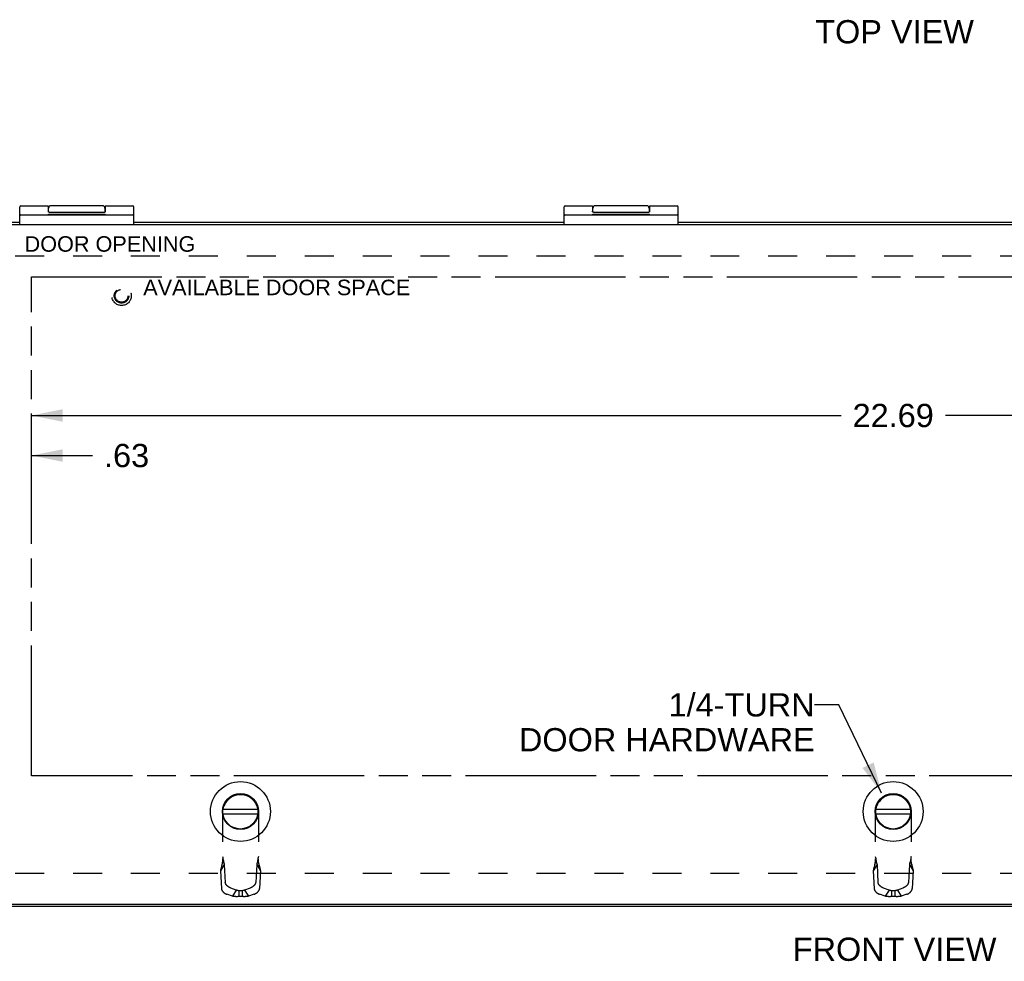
# Model space of a CAD drawing. Header units: inches. Extents: x 0 to 69.4, y 0 to 44.9.
# Tile 3 of 15: x 13.6 to 26.6, y 18.6 to 31. Entities that reach past the tile are written whole.
import ezdxf

# ---------------------------------------------------------------- set-up
doc = ezdxf.new("R2010")
doc.units = ezdxf.units.IN
doc.header["$LTSCALE"] = 3.814439
doc.header["$MEASUREMENT"] = 0
doc.linetypes.add('HIDDEN', pattern=[0.2, 0.1, -0.1])
doc.linetypes.add('PHANTOM', pattern=[0.8, 0.45, -0.05, 0.1, -0.05, 0.1, -0.05])
doc.layers.get('0').update_dxf_attribs({"linetype": 'CONTINUOUS'})
for name, color, linetype in [('02___PRT_ALL_AXES', 7, 'CONTINUOUS'), ('AVAIL_DOOR_SPACE', 7, 'CONTINUOUS'), ('DEFAULT_2', 8, 'HIDDEN'), ('DIMENSIONS', 7, 'CONTINUOUS')]:
    doc.layers.add(name, color=color, linetype=linetype)
doc.styles.get("Standard").update_dxf_attribs({"font": 'arial.ttf'})
doc.dimstyles.new('DIMSTYLE_1', dxfattribs={"dimtxt": 0.305971, "dimasz": 0.407961, "dimexe": 0.09, "dimexo": 0.07, "dimgap": 0.0375, "dimtad": 0, "dimtih": 1, "dimtoh": 1, "dimzin": 4, "dimdsep": 46, "dimtxsty": 'Standard', "dimblk": '_FILLED', "dimblk1": '_FILLED', "dimblk2": '_FILLED', "dimcen": 0.09, "dimazin": 1, "dimtfac": 1, "dimtofl": 0, "dimtmove": 0, "dimatfit": 3, "dimldrblk": '_FILLED', "dimfxl": 1, "dimtolj": 1, "dimtzin": 4, "dimarcsym": 0})
doc.dimstyles.get("Standard").update_dxf_attribs({"dimtxt": 0.346767, "dimasz": 0.407961, "dimexe": 0.09, "dimexo": 0.07, "dimgap": 0.09, "dimtad": 0, "dimtih": 1, "dimtoh": 1, "dimzin": 4, "dimdsep": 46, "dimtxsty": 'Standard', "dimblk": '_FILLED', "dimblk1": '_FILLED', "dimblk2": '_FILLED', "dimcen": 0.09, "dimazin": 1, "dimtp": 0.01, "dimtm": 0.01, "dimtfac": 1, "dimtofl": 0, "dimtmove": 0, "dimatfit": 3, "dimldrblk": '_FILLED', "dimfxl": 1, "dimtolj": 1, "dimtzin": 4, "dimarcsym": 0})

# ---------------------------------------------------------------- blocks, each defined once
blk = doc.blocks.new('_FILLED')
at = {"color": 0, "linetype": 'ByBlock'}
blk.add_solid([(0, 0), (-1, 0.2), (-1, -0.2)], dxfattribs=at)
blk = doc.blocks.new('*D4')
at = {"layer": 'DIMENSIONS', "color": 2, "linetype": 'Continuous'}
for p, q in [((13.758, 25.745), (24.416, 25.745)), ((36.448, 25.745), (25.791, 25.745))]:
    blk.add_line(p, q, dxfattribs=at)
at = {"layer": 'DIMENSIONS', "color": 2, "linetype": 'Continuous', "xscale": 0.4079614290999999, "yscale": 0.4079614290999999, "zscale": 0.4079614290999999, "rotation": 180}
blk.add_blockref('_FILLED', (13.758, 25.745), dxfattribs=at)
at = {"layer": 'DIMENSIONS', "color": 2, "linetype": 'Continuous', "xscale": 0.4079614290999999, "yscale": 0.4079614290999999, "zscale": 0.4079614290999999}
blk.add_blockref('_FILLED', (36.448, 25.745), dxfattribs=at)
at = {"layer": 'DIMENSIONS', "color": 2, "linetype": 'Continuous', "insert": (25.103, 25.898), "char_height": 0.306, "width": 1.06919, "attachment_point": 2, "line_spacing_factor": 0.9}
blk.add_mtext('22.69', dxfattribs=at)
blk = doc.blocks.new('*D5')
at = {"layer": 'DIMENSIONS', "color": 2, "linetype": 'Continuous'}
for p, q in [((13.133, 25.218), (12.318, 25.218)), ((13.758, 25.218), (14.559, 25.218))]:
    blk.add_line(p, q, dxfattribs=at)
at = {"layer": 'DIMENSIONS', "color": 2, "linetype": 'Continuous', "xscale": 0.4079614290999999, "yscale": 0.4079614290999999, "zscale": 0.4079614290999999}
blk.add_blockref('_FILLED', (13.133, 25.218), dxfattribs=at)
at = {"layer": 'DIMENSIONS', "color": 2, "linetype": 'Continuous', "xscale": 0.4079614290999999, "yscale": 0.4079614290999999, "zscale": 0.4079614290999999, "rotation": 180}
blk.add_blockref('_FILLED', (13.758, 25.218), dxfattribs=at)
at = {"layer": 'DIMENSIONS', "color": 2, "linetype": 'Continuous', "insert": (14.712, 25.371), "char_height": 0.306, "width": 0.59374, "attachment_point": 1, "line_spacing_factor": 0.9}
blk.add_mtext('.63', dxfattribs=at)

msp = doc.modelspace()

# ---------------------------------------------------------------- linework, layer by layer
at = {"color": 7, "linetype": 'Continuous'}
for p, q in [((13.603, 28.255), (13.603, 28.492)), ((13.978, 28.505), (13.978, 28.435)), ((13.983, 28.421), (13.983, 28.475)), ((13.988, 28.42), (14.718, 28.42)), ((14.723, 28.475), (14.723, 28.421)), ((15.103, 28.255), (15.103, 28.492)), ((20.77, 28.255), (20.77, 28.492)), ((21.145, 28.505), (21.145, 28.435)), ((21.15, 28.421), (21.15, 28.475)), ((21.155, 28.42), (21.885, 28.42)), ((21.89, 28.475), (21.89, 28.421)), ((22.27, 28.255), (22.27, 28.492)), ((13.616, 28.385), (15.09, 28.385)), ((20.783, 28.385), (22.257, 28.385)), ((16.28, 20.563), (16.737, 20.563)), ((16.28, 20.504), (16.737, 20.504)), ((24.875, 20.563), (25.332, 20.563)), ((24.875, 20.504), (25.332, 20.504))]:
    msp.add_line(p, q, dxfattribs=at)
at = {"color": 3, "linetype": 'Continuous'}
for p, q in [((13.603, 28.285), (13.163, 28.285)), ((20.77, 28.285), (15.103, 28.285)), ((27.937, 28.285), (22.27, 28.285)), ((37.008, 28.255), (13.198, 28.255)), ((37.043, 19.285), (13.163, 19.285)), ((13.198, 19.315), (37.008, 19.315))]:
    msp.add_line(p, q, dxfattribs=at)
at = {"color": 7, "linetype": 'Continuous'}
for points in [[(13.988, 28.42), (13.988, 28.42), (13.988, 28.42), (13.988, 28.42), (13.988, 28.42), (13.988, 28.42), (13.988, 28.42), (13.988, 28.42), (13.988, 28.42), (13.988, 28.42), (13.987, 28.42), (13.987, 28.42), (13.987, 28.42), (13.987, 28.42), (13.987, 28.42), (13.987, 28.42), (13.987, 28.42), (13.987, 28.42), (13.987, 28.42), (13.986, 28.42), (13.986, 28.42), (13.986, 28.42), (13.986, 28.42), (13.986, 28.42), (13.986, 28.42), (13.986, 28.42), (13.986, 28.42), (13.986, 28.42), (13.985, 28.42), (13.985, 28.42), (13.985, 28.42), (13.985, 28.42), (13.985, 28.42), (13.985, 28.42), (13.985, 28.42), (13.985, 28.421), (13.985, 28.421), (13.984, 28.421), (13.984, 28.421), (13.984, 28.421), (13.984, 28.421), (13.984, 28.421), (13.984, 28.421), (13.984, 28.421), (13.984, 28.421), (13.983, 28.421), (13.983, 28.421), (13.983, 28.421), (13.983, 28.422), (13.983, 28.422), (13.983, 28.422), (13.983, 28.422), (13.983, 28.422), (13.982, 28.422), (13.982, 28.422), (13.982, 28.422), (13.982, 28.422), (13.982, 28.423), (13.982, 28.423), (13.982, 28.423), (13.982, 28.423), (13.981, 28.423), (13.981, 28.423), (13.981, 28.423), (13.981, 28.424), (13.981, 28.424), (13.981, 28.424), (13.981, 28.424), (13.981, 28.424), (13.981, 28.425), (13.98, 28.425), (13.98, 28.425), (13.98, 28.425), (13.98, 28.425), (13.98, 28.426), (13.98, 28.426), (13.98, 28.426), (13.98, 28.427), (13.98, 28.427), (13.979, 28.427), (13.979, 28.427), (13.979, 28.428), (13.979, 28.428), (13.979, 28.428), (13.979, 28.429), (13.979, 28.429), (13.979, 28.43), (13.979, 28.43), (13.979, 28.43), (13.979, 28.431), (13.979, 28.431), (13.979, 28.432), (13.979, 28.432), (13.979, 28.433), (13.979, 28.434), (13.979, 28.434), (13.978, 28.435), (13.978, 28.435)], [(14.728, 28.505), (14.728, 28.435), (14.728, 28.435), (14.728, 28.434), (14.728, 28.434), (14.728, 28.433), (14.728, 28.432), (14.728, 28.432), (14.728, 28.431), (14.728, 28.431), (14.728, 28.43), (14.728, 28.43), (14.728, 28.43), (14.728, 28.429), (14.728, 28.429), (14.728, 28.428), (14.728, 28.428), (14.728, 28.428), (14.728, 28.427), (14.727, 28.427), (14.727, 28.427), (14.727, 28.427), (14.727, 28.426), (14.727, 28.426), (14.727, 28.426), (14.727, 28.425), (14.727, 28.425), (14.727, 28.425), (14.727, 28.425), (14.726, 28.425), (14.726, 28.424), (14.726, 28.424), (14.726, 28.424), (14.726, 28.424), (14.726, 28.424), (14.726, 28.423), (14.726, 28.423), (14.726, 28.423), (14.725, 28.423), (14.725, 28.423), (14.725, 28.423), (14.725, 28.423), (14.725, 28.422), (14.725, 28.422), (14.725, 28.422), (14.725, 28.422), (14.724, 28.422), (14.724, 28.422), (14.724, 28.422), (14.724, 28.422), (14.724, 28.422), (14.724, 28.421), (14.724, 28.421), (14.724, 28.421), (14.723, 28.421), (14.723, 28.421), (14.723, 28.421), (14.723, 28.421), (14.723, 28.421), (14.723, 28.421), (14.723, 28.421), (14.723, 28.421), (14.722, 28.421), (14.722, 28.421), (14.722, 28.42), (14.722, 28.42), (14.722, 28.42), (14.722, 28.42), (14.722, 28.42), (14.722, 28.42), (14.722, 28.42), (14.721, 28.42), (14.721, 28.42), (14.721, 28.42), (14.721, 28.42), (14.721, 28.42), (14.721, 28.42), (14.721, 28.42), (14.721, 28.42), (14.721, 28.42), (14.72, 28.42), (14.72, 28.42), (14.72, 28.42), (14.72, 28.42), (14.72, 28.42), (14.72, 28.42), (14.72, 28.42), (14.72, 28.42), (14.72, 28.42), (14.719, 28.42), (14.719, 28.42), (14.719, 28.42), (14.719, 28.42), (14.719, 28.42), (14.719, 28.42), (14.719, 28.42), (14.719, 28.42), (14.719, 28.42), (14.718, 28.42)], [(21.155, 28.42), (21.155, 28.42), (21.155, 28.42), (21.155, 28.42), (21.155, 28.42), (21.155, 28.42), (21.155, 28.42), (21.154, 28.42), (21.154, 28.42), (21.154, 28.42), (21.154, 28.42), (21.154, 28.42), (21.154, 28.42), (21.154, 28.42), (21.154, 28.42), (21.154, 28.42), (21.153, 28.42), (21.153, 28.42), (21.153, 28.42), (21.153, 28.42), (21.153, 28.42), (21.153, 28.42), (21.153, 28.42), (21.153, 28.42), (21.153, 28.42), (21.152, 28.42), (21.152, 28.42), (21.152, 28.42), (21.152, 28.42), (21.152, 28.42), (21.152, 28.42), (21.152, 28.42), (21.152, 28.42), (21.152, 28.42), (21.151, 28.42), (21.151, 28.421), (21.151, 28.421), (21.151, 28.421), (21.151, 28.421), (21.151, 28.421), (21.151, 28.421), (21.151, 28.421), (21.15, 28.421), (21.15, 28.421), (21.15, 28.421), (21.15, 28.421), (21.15, 28.421), (21.15, 28.421), (21.15, 28.422), (21.15, 28.422), (21.149, 28.422), (21.149, 28.422), (21.149, 28.422), (21.149, 28.422), (21.149, 28.422), (21.149, 28.422), (21.149, 28.422), (21.149, 28.423), (21.149, 28.423), (21.148, 28.423), (21.148, 28.423), (21.148, 28.423), (21.148, 28.423), (21.148, 28.423), (21.148, 28.424), (21.148, 28.424), (21.148, 28.424), (21.147, 28.424), (21.147, 28.424), (21.147, 28.425), (21.147, 28.425), (21.147, 28.425), (21.147, 28.425), (21.147, 28.425), (21.147, 28.426), (21.147, 28.426), (21.146, 28.426), (21.146, 28.427), (21.146, 28.427), (21.146, 28.427), (21.146, 28.427), (21.146, 28.428), (21.146, 28.428), (21.146, 28.428), (21.146, 28.429), (21.146, 28.429), (21.146, 28.43), (21.146, 28.43), (21.145, 28.43), (21.145, 28.431), (21.145, 28.431), (21.145, 28.432), (21.145, 28.432), (21.145, 28.433), (21.145, 28.434), (21.145, 28.434), (21.145, 28.435), (21.145, 28.435)], [(21.895, 28.505), (21.895, 28.435), (21.895, 28.435), (21.895, 28.434), (21.895, 28.434), (21.895, 28.433), (21.895, 28.432), (21.895, 28.432), (21.895, 28.431), (21.895, 28.431), (21.895, 28.43), (21.895, 28.43), (21.895, 28.43), (21.895, 28.429), (21.895, 28.429), (21.895, 28.428), (21.894, 28.428), (21.894, 28.428), (21.894, 28.427), (21.894, 28.427), (21.894, 28.427), (21.894, 28.427), (21.894, 28.426), (21.894, 28.426), (21.894, 28.426), (21.894, 28.425), (21.893, 28.425), (21.893, 28.425), (21.893, 28.425), (21.893, 28.425), (21.893, 28.424), (21.893, 28.424), (21.893, 28.424), (21.893, 28.424), (21.893, 28.424), (21.892, 28.423), (21.892, 28.423), (21.892, 28.423), (21.892, 28.423), (21.892, 28.423), (21.892, 28.423), (21.892, 28.423), (21.892, 28.422), (21.891, 28.422), (21.891, 28.422), (21.891, 28.422), (21.891, 28.422), (21.891, 28.422), (21.891, 28.422), (21.891, 28.422), (21.891, 28.422), (21.89, 28.421), (21.89, 28.421), (21.89, 28.421), (21.89, 28.421), (21.89, 28.421), (21.89, 28.421), (21.89, 28.421), (21.89, 28.421), (21.89, 28.421), (21.889, 28.421), (21.889, 28.421), (21.889, 28.421), (21.889, 28.421), (21.889, 28.42), (21.889, 28.42), (21.889, 28.42), (21.889, 28.42), (21.888, 28.42), (21.888, 28.42), (21.888, 28.42), (21.888, 28.42), (21.888, 28.42), (21.888, 28.42), (21.888, 28.42), (21.888, 28.42), (21.888, 28.42), (21.887, 28.42), (21.887, 28.42), (21.887, 28.42), (21.887, 28.42), (21.887, 28.42), (21.887, 28.42), (21.887, 28.42), (21.887, 28.42), (21.887, 28.42), (21.886, 28.42), (21.886, 28.42), (21.886, 28.42), (21.886, 28.42), (21.886, 28.42), (21.886, 28.42), (21.886, 28.42), (21.886, 28.42), (21.886, 28.42), (21.885, 28.42), (21.885, 28.42), (21.885, 28.42), (21.885, 28.42)]]:
    msp.add_lwpolyline(points, dxfattribs=at)
for centre, radius in [((16.508, 20.533), 0.394), ((25.103, 20.533), 0.394), ((16.508, 20.533), 0.237), ((16.508, 20.533), 0.23), ((25.103, 20.533), 0.237), ((25.103, 20.533), 0.23)]:
    msp.add_circle(centre, radius, dxfattribs=at)
for centre, radius, start, end in [((13.616, 28.492), 0.013, 90, 180), ((14.013, 28.475), 0.03, 90, 180), ((14.693, 28.475), 0.03, 0, 90), ((15.09, 28.492), 0.013, 0, 90), ((20.783, 28.492), 0.013, 90, 180), ((21.18, 28.475), 0.03, 90, 180), ((21.86, 28.475), 0.03, 0, 90), ((22.257, 28.492), 0.013, 0, 90), ((13.616, 28.372), 0.013, 90, 180), ((15.09, 28.372), 0.013, 0, 90), ((20.783, 28.372), 0.013, 90, 180), ((22.257, 28.372), 0.013, 0, 90)]:
    msp.add_arc(centre, radius, start, end, dxfattribs=at)
at = {"layer": '02___PRT_ALL_AXES', "color": 7, "linetype": 'Continuous'}
for p, q in [((13.616, 28.505), (13.978, 28.505)), ((13.983, 28.426), (13.98, 28.426)), ((13.98, 28.385), (13.98, 28.395)), ((13.98, 28.395), (14.729, 28.395)), ((14.693, 28.505), (14.013, 28.505)), ((14.229, 28.385), (14.229, 28.395)), ((14.243, 28.385), (14.243, 28.395)), ((14.478, 28.385), (14.478, 28.395)), ((14.626, 28.385), (14.626, 28.395)), ((14.727, 28.426), (14.723, 28.426)), ((14.724, 28.385), (14.724, 28.395)), ((14.728, 28.505), (15.09, 28.505)), ((14.729, 28.385), (14.729, 28.395)), ((20.783, 28.505), (21.145, 28.505)), ((21.15, 28.426), (21.147, 28.426)), ((21.147, 28.385), (21.147, 28.395)), ((21.147, 28.395), (21.896, 28.395)), ((21.86, 28.505), (21.18, 28.505)), ((21.395, 28.385), (21.395, 28.395)), ((21.41, 28.385), (21.41, 28.395)), ((21.645, 28.385), (21.645, 28.395)), ((21.793, 28.385), (21.793, 28.395)), ((21.894, 28.426), (21.89, 28.426)), ((21.891, 28.385), (21.891, 28.395)), ((21.895, 28.505), (22.257, 28.505)), ((21.896, 28.385), (21.896, 28.395))]:
    msp.add_line(p, q, dxfattribs=at)
at = {"layer": 'AVAIL_DOOR_SPACE', "color": 4, "linetype": 'PHANTOM'}
for p, q in [((13.758, 21.003), (13.758, 27.568)), ((13.758, 27.568), (36.448, 27.568)), ((36.448, 21.003), (13.758, 21.003))]:
    msp.add_line(p, q, dxfattribs=at)
at = {"layer": 'DEFAULT_2', "color": 8, "linetype": 'HIDDEN'}
for p, q in [((13.541, 27.847), (36.666, 27.847)), ((16.509, 20.753), (16.508, 20.753)), ((25.104, 20.753), (25.103, 20.753)), ((16.272, 20.517), (16.272, 19.864)), ((16.745, 20.517), (16.745, 19.864)), ((24.867, 20.517), (24.867, 19.864)), ((25.34, 20.517), (25.34, 19.864)), ((13.541, 19.722), (36.666, 19.722)), ((16.295, 19.834), (16.244, 19.752)), ((16.244, 19.752), (16.257, 19.519)), ((16.26, 19.816), (16.257, 19.805)), ((16.263, 19.829), (16.26, 19.816)), ((16.295, 19.834), (16.308, 19.601)), ((16.722, 19.834), (16.709, 19.601)), ((16.722, 19.834), (16.773, 19.752)), ((16.773, 19.752), (16.76, 19.519)), ((24.89, 19.834), (24.839, 19.752)), ((24.839, 19.752), (24.852, 19.519)), ((24.855, 19.816), (24.852, 19.805)), ((24.858, 19.829), (24.855, 19.816)), ((24.89, 19.834), (24.903, 19.601)), ((25.317, 19.834), (25.304, 19.601)), ((25.317, 19.834), (25.368, 19.752)), ((25.368, 19.752), (25.355, 19.519)), ((16.454, 19.5), (16.382, 19.525)), ((16.454, 19.5), (16.402, 19.419)), ((16.486, 19.49), (16.486, 19.414)), ((16.531, 19.49), (16.486, 19.49)), ((16.531, 19.49), (16.531, 19.414)), ((16.635, 19.525), (16.563, 19.5)), ((16.563, 19.5), (16.615, 19.419)), ((25.049, 19.5), (24.977, 19.525)), ((25.049, 19.5), (24.997, 19.419)), ((25.126, 19.49), (25.081, 19.49)), ((25.081, 19.49), (25.081, 19.414)), ((25.126, 19.49), (25.126, 19.414)), ((25.23, 19.525), (25.158, 19.5)), ((25.158, 19.5), (25.21, 19.419)), ((16.402, 19.419), (16.33, 19.444)), ((16.531, 19.414), (16.486, 19.414)), ((16.687, 19.444), (16.615, 19.419)), ((24.997, 19.419), (24.925, 19.444)), ((25.126, 19.414), (25.081, 19.414)), ((25.282, 19.444), (25.21, 19.419))]:
    msp.add_line(p, q, dxfattribs=at)
for points in [[(16.272, 19.909), (16.272, 19.903), (16.272, 19.896), (16.272, 19.89), (16.271, 19.883), (16.271, 19.876), (16.27, 19.869), (16.269, 19.863), (16.268, 19.856), (16.267, 19.849), (16.266, 19.843), (16.264, 19.836), (16.263, 19.829), (16.261, 19.823), (16.26, 19.816)], [(16.272, 19.864), (16.27, 19.855), (16.268, 19.847), (16.265, 19.838), (16.263, 19.829)], [(16.272, 19.94), (16.275, 19.926), (16.278, 19.913), (16.281, 19.899), (16.283, 19.886), (16.286, 19.872), (16.289, 19.859), (16.292, 19.846), (16.295, 19.834)], [(16.745, 19.94), (16.742, 19.926), (16.739, 19.913), (16.736, 19.899), (16.734, 19.886), (16.731, 19.872), (16.728, 19.859), (16.725, 19.846), (16.722, 19.834)], [(16.757, 19.816), (16.756, 19.823), (16.754, 19.829), (16.753, 19.836), (16.751, 19.843), (16.75, 19.849), (16.749, 19.856), (16.748, 19.863), (16.747, 19.869), (16.746, 19.876), (16.746, 19.883), (16.745, 19.89), (16.745, 19.896), (16.745, 19.903), (16.745, 19.909)], [(16.745, 19.864), (16.747, 19.855), (16.749, 19.847), (16.752, 19.838), (16.754, 19.829), (16.76, 19.805)], [(24.867, 19.909), (24.867, 19.903), (24.867, 19.896), (24.867, 19.89), (24.866, 19.883), (24.866, 19.876), (24.865, 19.869), (24.864, 19.863), (24.863, 19.856), (24.862, 19.849), (24.861, 19.843), (24.859, 19.836), (24.858, 19.829), (24.856, 19.823), (24.855, 19.816)], [(24.867, 19.864), (24.865, 19.855), (24.863, 19.847), (24.86, 19.838), (24.858, 19.829)], [(24.867, 19.94), (24.87, 19.926), (24.873, 19.913), (24.876, 19.899), (24.878, 19.886), (24.881, 19.872), (24.884, 19.859), (24.887, 19.846), (24.89, 19.834)], [(25.34, 19.94), (25.337, 19.926), (25.334, 19.913), (25.331, 19.899), (25.329, 19.886), (25.326, 19.872), (25.323, 19.859), (25.32, 19.846), (25.317, 19.834)], [(25.352, 19.816), (25.351, 19.823), (25.349, 19.829), (25.348, 19.836), (25.346, 19.843), (25.345, 19.849), (25.344, 19.856), (25.343, 19.863), (25.342, 19.869), (25.341, 19.876), (25.341, 19.883), (25.34, 19.89), (25.34, 19.896), (25.34, 19.903), (25.34, 19.909)], [(25.34, 19.864), (25.342, 19.855), (25.344, 19.847), (25.347, 19.838), (25.349, 19.829), (25.355, 19.805)], [(16.257, 19.805), (16.255, 19.797), (16.253, 19.789), (16.251, 19.781), (16.249, 19.774), (16.247, 19.766), (16.245, 19.759), (16.244, 19.752)], [(16.76, 19.805), (16.762, 19.797), (16.764, 19.789), (16.766, 19.781), (16.768, 19.774), (16.77, 19.766), (16.772, 19.759), (16.773, 19.752)], [(24.852, 19.805), (24.85, 19.797), (24.848, 19.789), (24.846, 19.781), (24.844, 19.774), (24.842, 19.766), (24.84, 19.759), (24.839, 19.752)], [(25.355, 19.805), (25.357, 19.797), (25.359, 19.789), (25.361, 19.781), (25.363, 19.774), (25.365, 19.766), (25.367, 19.759), (25.368, 19.752)], [(16.382, 19.525), (16.38, 19.526), (16.378, 19.527), (16.375, 19.528), (16.373, 19.529), (16.371, 19.53), (16.369, 19.531), (16.367, 19.532), (16.364, 19.533), (16.362, 19.534), (16.36, 19.535), (16.358, 19.536), (16.356, 19.538), (16.354, 19.539), (16.352, 19.54), (16.35, 19.542), (16.348, 19.543), (16.346, 19.545), (16.344, 19.546), (16.342, 19.548), (16.34, 19.549), (16.338, 19.551), (16.336, 19.553), (16.335, 19.554), (16.333, 19.556), (16.331, 19.557), (16.33, 19.559), (16.328, 19.561), (16.327, 19.563), (16.325, 19.564), (16.324, 19.566), (16.322, 19.568), (16.321, 19.57), (16.32, 19.571), (16.319, 19.573), (16.317, 19.575), (16.316, 19.577), (16.315, 19.579), (16.315, 19.58), (16.314, 19.582), (16.313, 19.584), (16.312, 19.586), (16.311, 19.587), (16.311, 19.589), (16.31, 19.591), (16.31, 19.593), (16.309, 19.594), (16.309, 19.596), (16.309, 19.598), (16.309, 19.599), (16.308, 19.601)], [(16.709, 19.601), (16.708, 19.599), (16.708, 19.598), (16.708, 19.596), (16.708, 19.594), (16.707, 19.593), (16.707, 19.591), (16.706, 19.589), (16.706, 19.587), (16.705, 19.586), (16.704, 19.584), (16.703, 19.582), (16.702, 19.58), (16.702, 19.579), (16.701, 19.577), (16.699, 19.575), (16.698, 19.573), (16.697, 19.571), (16.696, 19.57), (16.695, 19.568), (16.693, 19.566), (16.692, 19.564), (16.69, 19.563), (16.689, 19.561), (16.687, 19.559), (16.686, 19.557), (16.684, 19.556), (16.682, 19.554), (16.681, 19.553), (16.679, 19.551), (16.677, 19.549), (16.675, 19.548), (16.673, 19.546), (16.671, 19.545), (16.669, 19.543), (16.667, 19.542), (16.665, 19.54), (16.663, 19.539), (16.661, 19.538), (16.659, 19.536), (16.657, 19.535), (16.655, 19.534), (16.653, 19.533), (16.65, 19.532), (16.648, 19.531), (16.646, 19.53), (16.644, 19.529), (16.642, 19.528), (16.639, 19.527), (16.637, 19.526), (16.635, 19.525)], [(24.977, 19.525), (24.975, 19.526), (24.973, 19.527), (24.97, 19.528), (24.968, 19.529), (24.966, 19.53), (24.964, 19.531), (24.962, 19.532), (24.959, 19.533), (24.957, 19.534), (24.955, 19.535), (24.953, 19.536), (24.951, 19.538), (24.949, 19.539), (24.947, 19.54), (24.945, 19.542), (24.943, 19.543), (24.941, 19.545), (24.939, 19.546), (24.937, 19.548), (24.935, 19.549), (24.933, 19.551), (24.931, 19.553), (24.93, 19.554), (24.928, 19.556), (24.926, 19.557), (24.925, 19.559), (24.923, 19.561), (24.922, 19.563), (24.92, 19.564), (24.919, 19.566), (24.917, 19.568), (24.916, 19.57), (24.915, 19.571), (24.914, 19.573), (24.912, 19.575), (24.911, 19.577), (24.91, 19.579), (24.91, 19.58), (24.909, 19.582), (24.908, 19.584), (24.907, 19.586), (24.906, 19.587), (24.906, 19.589), (24.905, 19.591), (24.905, 19.593), (24.904, 19.594), (24.904, 19.596), (24.904, 19.598), (24.904, 19.599), (24.903, 19.601)], [(25.304, 19.601), (25.303, 19.599), (25.303, 19.598), (25.303, 19.596), (25.303, 19.594), (25.302, 19.593), (25.302, 19.591), (25.301, 19.589), (25.301, 19.587), (25.3, 19.586), (25.299, 19.584), (25.298, 19.582), (25.297, 19.58), (25.297, 19.579), (25.296, 19.577), (25.294, 19.575), (25.293, 19.573), (25.292, 19.571), (25.291, 19.57), (25.29, 19.568), (25.288, 19.566), (25.287, 19.564), (25.285, 19.563), (25.284, 19.561), (25.282, 19.559), (25.281, 19.557), (25.279, 19.556), (25.277, 19.554), (25.276, 19.553), (25.274, 19.551), (25.272, 19.549), (25.27, 19.548), (25.268, 19.546), (25.266, 19.545), (25.264, 19.543), (25.262, 19.542), (25.26, 19.54), (25.258, 19.539), (25.256, 19.538), (25.254, 19.536), (25.252, 19.535), (25.25, 19.534), (25.248, 19.533), (25.245, 19.532), (25.243, 19.531), (25.241, 19.53), (25.239, 19.529), (25.237, 19.528), (25.234, 19.527), (25.232, 19.526), (25.23, 19.525)], [(16.257, 19.519), (16.257, 19.518), (16.257, 19.516), (16.257, 19.515), (16.258, 19.513), (16.258, 19.511), (16.259, 19.509), (16.259, 19.508), (16.26, 19.506), (16.26, 19.504), (16.261, 19.502), (16.262, 19.501), (16.263, 19.499), (16.264, 19.497), (16.265, 19.495), (16.266, 19.493), (16.267, 19.492), (16.268, 19.49), (16.269, 19.488), (16.271, 19.486), (16.272, 19.485), (16.273, 19.483), (16.275, 19.481), (16.276, 19.479), (16.278, 19.478), (16.28, 19.476), (16.281, 19.474), (16.283, 19.473), (16.285, 19.471), (16.286, 19.469), (16.288, 19.468), (16.29, 19.466), (16.292, 19.465), (16.294, 19.463), (16.296, 19.462), (16.298, 19.46), (16.3, 19.459), (16.302, 19.458), (16.304, 19.456), (16.306, 19.455), (16.308, 19.454), (16.311, 19.453), (16.313, 19.451), (16.315, 19.45), (16.317, 19.449), (16.319, 19.448), (16.321, 19.447), (16.324, 19.446), (16.326, 19.445), (16.328, 19.444), (16.33, 19.444)], [(16.486, 19.49), (16.484, 19.49), (16.482, 19.491), (16.479, 19.491), (16.477, 19.492), (16.474, 19.492), (16.472, 19.493), (16.47, 19.494), (16.467, 19.495), (16.465, 19.495), (16.463, 19.496), (16.46, 19.497), (16.458, 19.498), (16.456, 19.499), (16.454, 19.5)], [(16.563, 19.5), (16.561, 19.499), (16.559, 19.498), (16.557, 19.497), (16.554, 19.496), (16.552, 19.495), (16.55, 19.495), (16.547, 19.494), (16.545, 19.493), (16.543, 19.492), (16.54, 19.492), (16.538, 19.491), (16.535, 19.491), (16.533, 19.49), (16.531, 19.49)], [(16.687, 19.444), (16.689, 19.444), (16.691, 19.445), (16.693, 19.446), (16.696, 19.447), (16.698, 19.448), (16.7, 19.449), (16.702, 19.45), (16.704, 19.451), (16.706, 19.453), (16.709, 19.454), (16.711, 19.455), (16.713, 19.456), (16.715, 19.458), (16.717, 19.459), (16.719, 19.46), (16.721, 19.462), (16.723, 19.463), (16.725, 19.465), (16.727, 19.466), (16.729, 19.468), (16.731, 19.469), (16.732, 19.471), (16.734, 19.473), (16.736, 19.474), (16.737, 19.476), (16.739, 19.478), (16.741, 19.479), (16.742, 19.481), (16.744, 19.483), (16.745, 19.485), (16.746, 19.486), (16.748, 19.488), (16.749, 19.49), (16.75, 19.492), (16.751, 19.493), (16.752, 19.495), (16.753, 19.497), (16.754, 19.499), (16.755, 19.501), (16.756, 19.502), (16.757, 19.504), (16.757, 19.506), (16.758, 19.508), (16.758, 19.509), (16.759, 19.511), (16.759, 19.513), (16.76, 19.515), (16.76, 19.516), (16.76, 19.518), (16.76, 19.519)], [(24.852, 19.519), (24.852, 19.518), (24.852, 19.516), (24.852, 19.515), (24.853, 19.513), (24.853, 19.511), (24.854, 19.509), (24.854, 19.508), (24.855, 19.506), (24.855, 19.504), (24.856, 19.502), (24.857, 19.501), (24.858, 19.499), (24.859, 19.497), (24.86, 19.495), (24.861, 19.493), (24.862, 19.492), (24.863, 19.49), (24.864, 19.488), (24.866, 19.486), (24.867, 19.485), (24.868, 19.483), (24.87, 19.481), (24.871, 19.479), (24.873, 19.478), (24.875, 19.476), (24.876, 19.474), (24.878, 19.473), (24.88, 19.471), (24.881, 19.469), (24.883, 19.468), (24.885, 19.466), (24.887, 19.465), (24.889, 19.463), (24.891, 19.462), (24.893, 19.46), (24.895, 19.459), (24.897, 19.458), (24.899, 19.456), (24.901, 19.455), (24.903, 19.454), (24.906, 19.453), (24.908, 19.451), (24.91, 19.45), (24.912, 19.449), (24.914, 19.448), (24.916, 19.447), (24.919, 19.446), (24.921, 19.445), (24.923, 19.444), (24.925, 19.444)], [(25.081, 19.49), (25.079, 19.49), (25.077, 19.491), (25.074, 19.491), (25.072, 19.492), (25.069, 19.492), (25.067, 19.493), (25.065, 19.494), (25.062, 19.495), (25.06, 19.495), (25.058, 19.496), (25.055, 19.497), (25.053, 19.498), (25.051, 19.499), (25.049, 19.5)], [(25.158, 19.5), (25.156, 19.499), (25.154, 19.498), (25.152, 19.497), (25.149, 19.496), (25.147, 19.495), (25.145, 19.495), (25.142, 19.494), (25.14, 19.493), (25.138, 19.492), (25.135, 19.492), (25.133, 19.491), (25.13, 19.491), (25.128, 19.49), (25.126, 19.49)], [(25.282, 19.444), (25.284, 19.444), (25.286, 19.445), (25.288, 19.446), (25.291, 19.447), (25.293, 19.448), (25.295, 19.449), (25.297, 19.45), (25.299, 19.451), (25.301, 19.453), (25.304, 19.454), (25.306, 19.455), (25.308, 19.456), (25.31, 19.458), (25.312, 19.459), (25.314, 19.46), (25.316, 19.462), (25.318, 19.463), (25.32, 19.465), (25.322, 19.466), (25.324, 19.468), (25.326, 19.469), (25.327, 19.471), (25.329, 19.473), (25.331, 19.474), (25.332, 19.476), (25.334, 19.478), (25.336, 19.479), (25.337, 19.481), (25.339, 19.483), (25.34, 19.485), (25.341, 19.486), (25.343, 19.488), (25.344, 19.49), (25.345, 19.492), (25.346, 19.493), (25.347, 19.495), (25.348, 19.497), (25.349, 19.499), (25.35, 19.501), (25.351, 19.502), (25.352, 19.504), (25.352, 19.506), (25.353, 19.508), (25.353, 19.509), (25.354, 19.511), (25.354, 19.513), (25.355, 19.515), (25.355, 19.516), (25.355, 19.518), (25.355, 19.519)], [(16.486, 19.414), (16.482, 19.413), (16.477, 19.413), (16.472, 19.413), (16.467, 19.412), (16.462, 19.412), (16.457, 19.412), (16.452, 19.412), (16.448, 19.413), (16.443, 19.413), (16.438, 19.413), (16.434, 19.414), (16.429, 19.414), (16.424, 19.415), (16.42, 19.415), (16.415, 19.416), (16.411, 19.417), (16.406, 19.418), (16.402, 19.419)], [(16.615, 19.419), (16.611, 19.418), (16.607, 19.417), (16.603, 19.416), (16.599, 19.416), (16.595, 19.415), (16.591, 19.414), (16.587, 19.414), (16.583, 19.413), (16.578, 19.413), (16.574, 19.413), (16.57, 19.413), (16.565, 19.412), (16.561, 19.412), (16.557, 19.412), (16.552, 19.412), (16.548, 19.413), (16.544, 19.413), (16.539, 19.413), (16.535, 19.413), (16.531, 19.414)], [(25.081, 19.414), (25.077, 19.413), (25.072, 19.413), (25.067, 19.413), (25.062, 19.412), (25.057, 19.412), (25.052, 19.412), (25.047, 19.412), (25.043, 19.413), (25.038, 19.413), (25.033, 19.413), (25.029, 19.414), (25.024, 19.414), (25.019, 19.415), (25.015, 19.415), (25.01, 19.416), (25.006, 19.417), (25.001, 19.418), (24.997, 19.419)], [(25.21, 19.419), (25.206, 19.418), (25.202, 19.417), (25.198, 19.416), (25.194, 19.416), (25.19, 19.415), (25.186, 19.414), (25.182, 19.414), (25.178, 19.413), (25.173, 19.413), (25.169, 19.413), (25.165, 19.413), (25.16, 19.412), (25.156, 19.412), (25.152, 19.412), (25.147, 19.412), (25.143, 19.413), (25.139, 19.413), (25.134, 19.413), (25.13, 19.413), (25.126, 19.414)]]:
    msp.add_lwpolyline(points, dxfattribs=at)
for radius in [0.128, 0.0965, 0.094, 0.084]:
    msp.add_circle((14.943, 27.32), radius, dxfattribs=at)
for centre, start, end in [((16.508, 20.517), 90, 180), ((16.509, 20.517), 0, 90), ((25.103, 20.517), 90, 180), ((25.104, 20.517), 0, 90)]:
    msp.add_arc(centre, 0.236, start, end, dxfattribs=at)

# ---------------------------------------------------------------- texts
at = {"layer": 'DIMENSIONS', "color": 2, "linetype": 'Continuous', "line_spacing_factor": 0.9}
for s, insert, char_height, width, attachment_point in [('TOP VIEW', (25.121, 30.948), 0.306, 2.08493, 2), ('DOOR OPENING', (14.79, 28.104), 0.20398, 2.24455, 2), ('AVAILABLE DOOR SPACE', (16.986, 27.532), 0.20398, 3.50862, 2), ('1/4-TURN\\PDOOR HARDWARE', (24.069, 22.09), 0.30597, 3.88777, 3), ('FRONT VIEW', (25.122, 18.874), 0.306, 2.67753, 2)]:
    msp.add_mtext(s, dxfattribs=dict(at, insert=insert, char_height=char_height, width=width, attachment_point=attachment_point))

# ---------------------------------------------------------------- dimensions: what is measured, and where the dimension line sits
at = {"layer": 'DIMENSIONS', "color": 2, "linetype": 'Continuous'}
for base, p1, p2, picture, middle in [((13.758, 25.745), (36.448, 21.003), (13.758, 21.003), '*D4', (25.099, 25.744)), ((13.133497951, 25.217787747), (13.758497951, 21.002808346), (13.133497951, 19.315308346), '*D5', (15.017809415, 25.216082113))]:
    dim = msp.add_linear_dim(base=base, p1=p1, p2=p2, angle=180, dimstyle='DIMSTYLE_1', dxfattribs=at)
    dim.commit()
    dim.dimension.update_dxf_attribs({"geometry": picture, "text_midpoint": middle, "dimtype": 160})

# ---------------------------------------------------------------- leaders
at = {"layer": 'DIMENSIONS', "color": 2, "linetype": 'Continuous', "annotation_type": 0, "has_hookline": 1, "hookline_direction": 1, "text_width": 3.839}
msp.add_leader([(24.95, 20.776), (24.389, 21.937), (24.069, 21.937)], dimstyle='Standard', override={"dimtad": 0}, dxfattribs=at)

doc.saveas('drawing.dxf')
